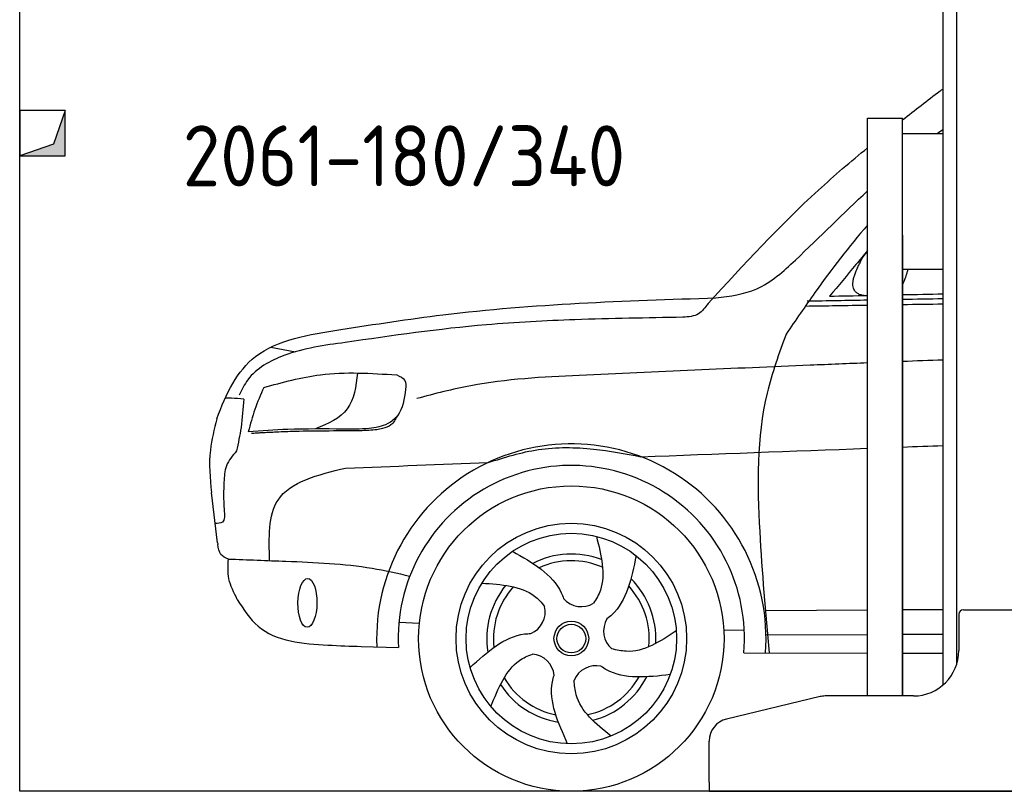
# Model space of a CAD drawing. Header units: millimetres. Extents: x 200 to 5400, y 0 to 3400.
# Tile 1 of 3: x 200 to 2369, y 0 to 1700. Entities that reach past the tile are written whole.
import ezdxf

# ---------------------------------------------------------------- set-up
doc = ezdxf.new("R2010")
doc.units = ezdxf.units.MM
doc.layers.add('breakthrough', color=1, linetype='Continuous')
doc.layers.add('Car', color=10, linetype='Continuous')
doc.styles.get("Standard").update_dxf_attribs({"font": 'ISOCP.SHX'})

msp = doc.modelspace()

# ---------------------------------------------------------------- linework, layer by layer
for p, q in [((2264.1, 3110), (2264.1, 278.8)), ((2234.1, 1810), (2234.1, 234)), ((2068.1, 210), (2068.1, 1483)), ((2068.1, 1483), (2145.1, 1483)), ((2145.1, 210), (2145.1, 1483)), ((2145.1, 1449), (2234.1, 1449)), ((2145.1, 1225), (2145.1, 210)), ((2145.1, 1150), (2234.1, 1150)), ((2279.1, 400), (2459.1, 400)), ((2269.1, 390), (2269.1, 310)), ((1963.3, 208.6), (1757.4, 159.2)), ((2169.1, 210), (1975, 210)), ((1719.1, 20), (1719.1, 110.6)), ((1719.1, 20), (1719.1, 0)), ((1719.1, 0), (1994.1, 0)), ((1994.1, 0), (3024.1, 0))]:
    msp.add_line(p, q)
msp.add_lwpolyline([(5400, 2600), (5400, 0), (200, 0), (200, 2900)])
for centre, radius, start, end in [((2279.1, 390), 10, 90, 180), ((2169.1, 310), 100, 270, 0), ((1975, 160), 50, 90, 103.4957), ((1769.1, 110.6), 50, 103.4957, 180)]:
    msp.add_arc(centre, radius, start, end)
at = {"layer": 'breakthrough'}
for p, q in [((300, 1500), (274.5, 1425.5)), ((300, 1500), (274.5, 1425.5)), ((274.5, 1425.5), (200, 1400))]:
    msp.add_line(p, q, dxfattribs=at)
msp.add_lwpolyline([(200, 1400), (300, 1400), (300, 1500), (200, 1500)], close=True, dxfattribs=at)
msp.add_lwpolyline([(200, 1400), (300, 1400), (300, 1500), (200, 1500)], close=True, dxfattribs=at)
for points in [[(300, 1400), (300, 1500), (274.5, 1425.5)], [(300, 1400), (300, 1500), (274.5, 1425.5)], [(200, 1400), (300, 1400), (274.5, 1425.5)]]:
    msp.add_solid(points, dxfattribs=at)
at = {"layer": 'Car'}
for p, q in [((753, 978.5), (807.6, 968.4)), ((636.1, 547.2), (622.6, 658.3)), ((1843, 398.3), (2068.1, 399.7)), ((2145.1, 400.2), (2234.1, 400.7)), ((1035.7, 372.9), (1080.6, 370.1)), ((1751.2, 355.6), (1796.4, 355.2)), ((1844.3, 344.9), (2068.1, 345.8)), ((2145.1, 346.1), (2234.1, 346.5)), ((952.7, 319.1), (1034.4, 316.9)), ((1795.6, 305), (2068.1, 304.5)), ((2145.1, 304.3), (2234.1, 304.2))]:
    msp.add_line(p, q, dxfattribs=at)
for radius in [336.4, 254, 231.9, 38.2, 31.6]:
    msp.add_circle((1415.4, 336.5), radius, dxfattribs=at)
for centre, radius, start, end in [((1415.4, 336.5), 429, 355.78, 182.2892), ((1415.4, 336.5), 381.5, 355.2633, 182.9357), ((1415.4, 336.5), 186.2, 69.0353, 117.173), ((1415.4, 336.5), 171.5, 66.3622, 114.5079), ((1415.4, 336.5), 186.2, 357.0232, 45.1683), ((1415.4, 336.5), 186.2, 141.0346, 189.1631), ((1415.4, 336.5), 171.5, 138.3625, 186.4977), ((1415.4, 336.5), 171.5, 354.349, 42.5022), ((1437.4, 459.1), 52.3, 221.4441, 301.2029), ((1305.5, 395.4), 52.3, 293.4441, 13.2029), ((1538.9, 353.4), 52.3, 149.4441, 229.2029), ((1325.4, 250.2), 52.3, 5.4441, 85.2029), ((1469.7, 224.3), 52.3, 77.4441, 157.2029), ((1415.4, 336.5), 171.5, 210.3494, 258.4856), ((1415.4, 336.5), 171.5, 282.3411, 330.4884), ((1415.4, 336.5), 186.2, 285.0151, 333.1555), ((1415.4, 336.5), 186.2, 213.0221, 261.1523)]:
    msp.add_arc(centre, radius, start, end, dxfattribs=at)
msp.add_ellipse((834, 415.1), major_axis=(-0.6, -53.8), ratio=0.38902, dxfattribs=at)
for points, degree in [([(2145.1, 1479.2), (2172.5, 1500.7), (2200.1, 1521.9), (2227.7, 1543.1)], 3), ([(2227.7, 1543.1), (2229.8, 1544.5), (2231.9, 1545.9), (2234.1, 1547.3)], 3), ([(2221.2, 1449), (2225.5, 1452.1), (2229.8, 1455.2), (2234.1, 1458.3)], 3), ([(2051.6, 1164.6), (2057.1, 1178.7), (2068.1, 1188.8)], 2), ([(2068.1, 1091.5), (2013.3, 1092.8), (2051.6, 1164.6)], 2), ([(2145.1, 1115.5), (2153.1, 1133), (2157.3, 1150)], 2), ([(1983.9, 1090.8), (2012, 1091.4), (2040, 1092), (2068.1, 1092.6)], 3), ([(2145.1, 1094.2), (2174.7, 1094.8), (2204.4, 1095.4), (2234.1, 1096)], 3), ([(2145.1, 1084), (2174.7, 1084.6), (2204.4, 1085.1), (2234.1, 1085.6)], 3), ([(1931.2, 1069.1), (1976.8, 1069.8), (2022.4, 1070.6), (2068.1, 1071.3)], 3), ([(1935, 1080.3), (1979.3, 1081.1), (2023.7, 1081.9), (2068.1, 1082.7)], 3), ([(2145.1, 1072.6), (2174.7, 1073), (2204.4, 1073.5), (2234.1, 1073.9)], 3), ([(2234.1, 950.2), (2204.4, 949.1), (2174.7, 947.9), (2145.1, 946.8)], 3), ([(2145.1, 758.5), (2174.7, 759.6), (2204.4, 760.6), (2234.1, 761.7)], 3), ([(1568.8, 737.1), (1735.2, 743.4), (1901.6, 749.6), (2068.1, 755.7)], 3), ([(918, 712.2), (1022.6, 716.2), (1127.2, 720.2), (1231.9, 724.2)], 3), ([(636.1, 547.2), (636.2, 546.2), (636.4, 545.1), (636.6, 544.1)], 3), ([(1103.6, 462.9), (1103.7, 462.9), (1103.7, 462.9), (1103.7, 462.9)], 3)]:
    msp.add_open_spline(points, degree=degree, dxfattribs=at)
for points, knots in [([(1716.6, 1074.6), (1795.3, 1160.4), (1906.5, 1281.3), (2031.1, 1387.6), (2068.1, 1417.8)], [0, 0, 0, 0, 348.504368, 491.802456, 491.802456, 491.802456, 491.802456]), ([(1734, 1087), (1765.2, 1091), (1832.2, 1099.6), (1938.5, 1196.5), (2014.9, 1273.7), (2068.1, 1322.9)], [0, 0, 0, 0, 92.088496, 198.244431, 417.287364, 417.287364, 417.287364, 417.287364]), ([(2068.1, 1247.4), (2026.7, 1200.2), (1966.1, 1120.3), (1909.6, 1038), (1888.7, 1007.5)], [365.930094, 365.930094, 365.930094, 365.930094, 554.406323, 665.421108, 665.421108, 665.421108, 665.421108]), ([(2068.1, 1191.5), (2059.5, 1181.1), (2031.8, 1147.3), (2003.5, 1113.9), (1983.9, 1090.8)], [275.046751, 275.046751, 275.046751, 275.046751, 315.374508, 406.281998, 406.281998, 406.281998, 406.281998]), ([(907.3, 1017.3), (982.3, 1028.9), (1255.9, 1071.3), (1532.9, 1081.2), (1734, 1087)], [0, 0, 0, 0, 227.568723, 830.29912, 830.29912, 830.29912, 830.29912]), ([(634.5, 820.6), (654.6, 876.2), (708.5, 986), (837.4, 1006.3), (907.3, 1017.3)], [67.561551, 67.561551, 67.561551, 67.561551, 233.573658, 430.399521, 430.399521, 430.399521, 430.399521]), ([(2068.1, 943.8), (2025.9, 942.1), (1814.1, 933.5), (1602.4, 924), (1432.9, 916.4)], [2717.210602, 2717.210602, 2717.210602, 2717.210602, 2843.912796, 3352.993084, 3352.993084, 3352.993084, 3352.993084]), ([(634.5, 820.6), (628.6, 797.7), (614.8, 744.4), (619, 689.6), (622.6, 658.3)], [0, 0, 0, 0, 70.489124, 164.038385, 164.038385, 164.038385, 164.038385]), ([(1470.7, 561.7), (1481.1, 520), (1494.5, 466.5), (1470.8, 423.5), (1464.5, 414.4)], [0, 0, 0, 0, 119.179133, 152.546972, 152.546972, 152.546972, 152.546972]), ([(1285.8, 528.8), (1329.9, 503.6), (1378.7, 475.8), (1396.8, 429), (1398.2, 424.5)], [0, 0, 0, 0, 140.862207, 155.3883, 155.3883, 155.3883, 155.3883]), ([(659.8, 511.8), (702.1, 510.2), (807.7, 506.1), (942.4, 500.7), (1032, 480.7), (1059.5, 474)], [0, 0, 0, 0, 126.842835, 317.453829, 402.289222, 402.289222, 402.289222, 402.289222]), ([(1558.2, 519.2), (1547.9, 469.3), (1536.6, 414.4), (1497.6, 382.7), (1493.8, 379.9)], [0, 0, 0, 0, 140.862207, 155.444261, 155.444261, 155.444261, 155.444261]), ([(1218.2, 458.7), (1261.2, 455.7), (1316.1, 451.9), (1349.7, 416), (1356.5, 407.2)], [0, 0, 0, 0, 119.179133, 152.627431, 152.627431, 152.627431, 152.627431]), ([(1192.4, 272.6), (1230, 306.9), (1271.5, 344.7), (1321.6, 347.4), (1326.4, 347.4)], [0, 0, 0, 0, 140.862207, 155.442461, 155.442461, 155.442461, 155.442461]), ([(1238.2, 186.7), (1254.3, 226.6), (1274.9, 277.7), (1319.4, 298.6), (1329.8, 302.3)], [0, 0, 0, 0, 119.179133, 152.616634, 152.616634, 152.616634, 152.616634]), ([(1633.3, 257), (1582.7, 251.4), (1526.9, 245.3), (1484.8, 272.5), (1480.9, 275.3)], [0, 0, 0, 0, 140.862207, 155.53262, 155.53262, 155.53262, 155.53262]), ([(1407.2, 104.7), (1386.2, 151), (1363.1, 202.2), (1376, 250.7), (1377.5, 255.3)], [0, 0, 0, 0, 140.862207, 155.531654, 155.531654, 155.531654, 155.531654])]:
    msp.add_open_spline(points, degree=3, knots=knots, dxfattribs=at)
for points in [[(1716.6, 1074.6), (1695.7, 1052), (1661.2, 1044.3)], [(1661.2, 1044.3), (1423.3, 1038.9), (1228.2, 1027.8), (917.2, 988.8)], [(1888.7, 1007.5), (1846.8, 877.5), (1830.4, 572.2), (1851.3, 304.9)], [(917.2, 988.8), (782.3, 960), (702.7, 906.8), (683.3, 872.9)], [(737.6, 889.6), (862.5, 917.8), (1030.7, 917.3)], [(944.4, 921.6), (921.6, 842.3), (852, 798.3)], [(1030.7, 917.3), (1048.3, 905.4), (1050.1, 886.2)], [(1432.9, 916.4), (1193.7, 893.6), (1074.9, 865.3)], [(737.6, 889.6), (718.1, 841.3), (703.7, 792.3)], [(1050.1, 886.2), (1032.1, 827.2), (1010.9, 810), (969.8, 799.5), (912.3, 798.1)], [(693.8, 864.3), (666.5, 866.1), (653, 866.5)], [(693.8, 864.3), (687.6, 801.6), (677.9, 749.9)], [(1032, 827.1), (1017.9, 807.3), (999.5, 799.4), (986.7, 796.7), (969.6, 795.2), (954.7, 794.5)], [(912.3, 798.1), (790.5, 797.2), (703.7, 792.3)], [(732.1, 789.6), (721.5, 789), (710.8, 788.3)], [(954.7, 794.5), (882, 793.8), (805.9, 792.8), (766, 791.2), (732.1, 789.6)], [(677.9, 749.9), (655.5, 717), (650, 681.1)], [(1231.9, 724.2), (1342.8, 752.8), (1464.6, 753.9), (1568.8, 737.1)], [(650, 681.1), (650.4, 620.6), (646.5, 592.9), (630.9, 590.1)], [(659.8, 511.8), (643.5, 521.8), (636.6, 544.1)], [(679.5, 422.6), (661.1, 468.4), (659.8, 511.8)], [(679.5, 422.6), (725.2, 363.7), (879.2, 322.2), (952.7, 319.1)], [(1646.7, 353.4), (1536.3, 308.4), (1504.7, 313.8)], [(1503, 121.7), (1426.1, 212.8), (1421.4, 244.5)]]:
    msp.add_spline(points, degree=3, dxfattribs=at)
at = {"layer": 'Car', "end_tangent": (0.999999, -0.00105)}
msp.add_spline([(750.6, 508.3), (769.2, 641.8), (918, 712.2)], degree=3, dxfattribs=at)

# ---------------------------------------------------------------- texts
msp.add_text('2061-180/340', height=134.4).set_placement((559.3, 1332.8))

doc.saveas('drawing.dxf')
